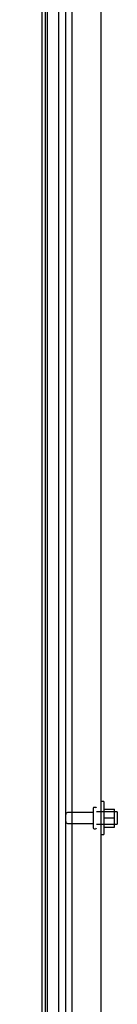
# Model space of a CAD drawing. Header units: inches. Extents: x 2 to 538, y -2 to 358.
# Tile 7 of 25: x 27.19 to 30.15, y 188.5 to 218.5. Entities that reach past the tile are written whole.
import ezdxf
from ezdxf.enums import TextEntityAlignment as Align
from ezdxf.lldxf.tags import DXFTag

# ---------------------------------------------------------------- set-up
doc = ezdxf.new("R2010")
doc.units = ezdxf.units.IN
doc.header["$MEASUREMENT"] = 0
for name, color, linetype in [('COM43135', 7, 'Continuous'), ('COM55738-23', 7, 'Continuous'), ('COM71182-2', 7, 'Continuous'), ('COM71187-2', 7, 'Continuous'), ('Default', 7, 'Continuous'), ('NTS166105', 7, 'Continuous'), ('STD26089', 7, 'Continuous'), ('WAF25059', 7, 'Continuous')]:
    doc.layers.add(name, color=color, linetype=linetype)
doc.styles.add('SEACAD_Times_New_Roman', font='times.ttf')
tags = doc.linetypes.add('HIDDEN2', pattern=[0.1875, 0.125, -0.0625]).pattern_tags.tags
tags[6:7] = [DXFTag(74, 4), DXFTag(75, 0), DXFTag(340, '0'), DXFTag(46, 0.0), DXFTag(50, 0.0), DXFTag(44, 0.0), DXFTag(45, 0.0)]
tags[4:5] = [DXFTag(74, 4), DXFTag(75, 0), DXFTag(340, '0'), DXFTag(46, 0.0), DXFTag(50, 0.0), DXFTag(44, 0.0), DXFTag(45, 0.0)]
doc.dimstyles.new('HAMMOND_(STH_-_540x360)', dxfattribs={"dimtxt": 2, "dimasz": 2.5, "dimexe": 1, "dimexo": 1, "dimgap": 0.5, "dimtad": 0, "dimtih": 1, "dimtoh": 1, "dimzin": 0, "dimdsep": 46, "dimtxsty": 'SEACAD_Times_New_Roman', "dimblk1": '_SE_FILLED', "dimblk2": '_SE_FILLED', "dimsah": 1, "dimcen": 1, "dimadec": 0, "dimazin": 0, "dimtfac": 0.8, "dimtofl": 0, "dimtmove": 0, "dimatfit": 3, "dimfxl": 1, "dimtolj": 1, "dimtzin": 0, "dimarcsym": 0})

# ---------------------------------------------------------------- blocks, each defined once
blk = doc.blocks.new('SE3')
at = {"layer": 'COM43135', "color": 7, "linetype": 'HIDDEN2'}
for p, q in [((28.771, 228.049), (28.771, 160.3)), ((29.646, 227.989), (29.646, 160.359))]:
    blk.add_line(p, q, dxfattribs=at)
at = {"layer": 'COM55738-23', "color": 7, "linetype": 'HIDDEN2'}
for p, q in [((28.031, 158.506), (28.031, 230.256)), ((28.584, 158.506), (28.584, 230.256))]:
    blk.add_line(p, q, dxfattribs=at)
at = {"layer": 'COM71182-2', "color": 7, "linetype": 'Continuous'}
blk.add_line((27.959, 230.359), (27.959, 158.424), dxfattribs=at)
at = {"layer": 'COM71187-2', "color": 7, "linetype": 'Continuous'}
blk.add_line((27.864, 230.359), (27.864, 158.424), dxfattribs=at)
at = {"layer": 'COM71187-2', "color": 7, "linetype": 'HIDDEN2'}
blk.add_line((28.364, 230.359), (28.364, 158.424), dxfattribs=at)
at = {"layer": 'NTS166105', "color": 7, "linetype": 'HIDDEN2'}
for p, q in [((29.742, 194.448), (30.062, 194.448)), ((30.062, 194.177), (30.062, 194.448)), ((29.742, 194.177), (30.062, 194.177)), ((30.062, 193.898), (30.062, 194.177)), ((29.742, 193.898), (30.062, 193.898))]:
    blk.add_line(p, q, dxfattribs=at)
at = {"layer": 'STD26089', "color": 7, "linetype": 'HIDDEN2'}
for p, q in [((29.421, 194.469), (29.421, 193.879)), ((29.491, 194.499), (29.451, 194.499)), ((29.421, 194.34), (28.644, 194.34)), ((30.146, 194.362), (29.521, 194.362)), ((30.146, 194.362), (30.146, 193.987)), ((28.644, 194.008), (29.421, 194.008)), ((29.451, 193.849), (29.491, 193.849)), ((29.521, 193.987), (30.146, 193.987))]:
    blk.add_line(p, q, dxfattribs=at)
for centre, radius, start, end in [((29.451, 194.469), 0.03, 90, 180), ((29.491, 194.469), 0.03, 0, 90), ((28.644, 194.28), 0.06, 90, 180), ((28.644, 194.068), 0.06, 180, 270), ((29.451, 193.879), 0.03, 180, 270), ((29.491, 193.879), 0.03, 270, 0)]:
    blk.add_arc(centre, radius, start, end, dxfattribs=at)
at = {"layer": 'WAF25059', "color": 7, "linetype": 'HIDDEN2'}
for p, q in [((29.742, 194.674), (29.646, 194.674)), ((29.742, 194.674), (29.742, 193.674)), ((29.646, 193.674), (29.742, 193.674))]:
    blk.add_line(p, q, dxfattribs=at)
blk = doc.blocks.new('DMBLK3837')
at = {"layer": 'Default', "linetype": 'Continuous'}
for points in [[(17.705, 227.954), (18.539, 227.954), (18.122, 230.454)], [(17.705, 148.829), (18.122, 146.329), (18.539, 148.829)]]:
    blk.add_hatch(color=7, dxfattribs=at).paths.add_polyline_path(points)
at = {"layer": 'Default', "color": 7, "linetype": 'Continuous'}
for p, q in [((26.959, 230.454), (17.122, 230.454)), ((18.122, 230.454), (18.122, 190.092)), ((18.122, 187.392), (18.122, 146.329)), ((26.959, 146.329), (17.122, 146.329))]:
    blk.add_line(p, q, dxfattribs=at)
at = {"layer": 'Default', "color": 7, "linetype": 'Continuous', "style": 'SEACAD_Times_New_Roman'}
blk.add_text('84.13', height=2, dxfattribs=at).set_placement((14.71, 189.392), align=Align.TOP_LEFT)
blk = doc.blocks.new('_SE_FILLED')
at = {"color": 0}
blk.add_line((0, 0), (-1, 0), dxfattribs=at)
blk.add_solid([(0, 0), (-1, -0.1665), (-1, 0.1665), (0, 0)], dxfattribs=at)

msp = doc.modelspace()

# ---------------------------------------------------------------- block references
at = {"layer": 'Default'}
msp.add_blockref('SE3', (0, 0), dxfattribs=at)

# ---------------------------------------------------------------- dimensions: what is measured, and where the dimension line sits
at = {"layer": 'Default', "color": 7, "linetype": 'Continuous'}
dim = msp.add_linear_dim(base=(18.122103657, 230.45448863), p1=(27.959265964, 230.45448863), p2=(27.959344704, 146.32948863), angle=270.000053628, text='\\A1;<>', dimstyle='HAMMOND_(STH_-_540x360)', dxfattribs=at)
dim.commit()
dim.dimension.update_dxf_attribs({"geometry": 'DMBLK3837', "text_midpoint": (18.122103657, 188.391988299), "dimtype": 161})

doc.saveas('drawing.dxf')
